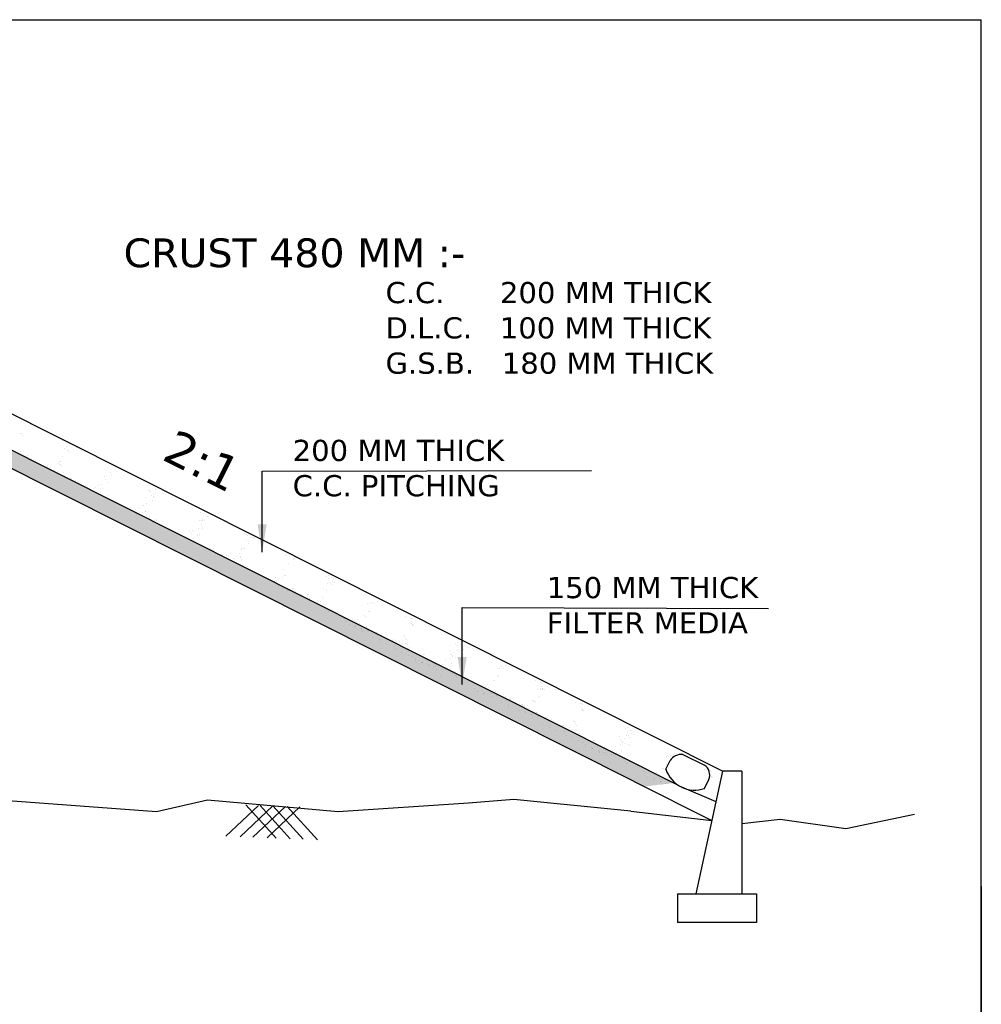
# Model space of a CAD drawing. Header units: inches. Extents: x -3872701310 to -3872635708, y -6658247950 to -6658212000.
# Tile 8 of 8: x -3872652416 to -3872635709, y -6658229118 to -6658212000. Entities that reach past the tile are written whole.
import ezdxf

# ---------------------------------------------------------------- set-up
doc = ezdxf.new("R2010")
doc.units = ezdxf.units.IN
doc.header["$MEASUREMENT"] = 0
doc.layers.add('CHNGE', color=7, linetype='Continuous')
doc.layers.add('TEX', color=6, linetype='Continuous')
doc.styles.get("Standard").update_dxf_attribs({"font": 'verdana.ttf', "height": 480})
doc.dimstyles.new('ISO-25--------1', dxfattribs={"dimtxt": 240, "dimasz": 480, "dimexe": 480, "dimexo": 480, "dimgap": 0.02, "dimtad": 0, "dimtih": 1, "dimtoh": 1, "dimdec": 0, "dimlfac": 8, "dimdsep": 46, "dimtxsty": 'Standard', "dimcen": 192, "dimclrd": 1, "dimclre": 1, "dimclrt": 1, "dimadec": 0, "dimazin": 0, "dimtfac": 1, "dimtdec": 0, "dimtmove": 2, "dimatfit": 3, "dimfxl": 300, "dimarcsym": 0})

msp = doc.modelspace()

# ---------------------------------------------------------------- hatches: boundary and pattern name
at = {"layer": 'CHNGE'}
h = msp.add_hatch(dxfattribs=at)
h.set_pattern_fill('AR-SAND', color=0, scale=167.31, style=0)
h.set_pattern_definition([(142.5, (-3877056588.9, -6688568186.32), (10.5394187, 322.3768848), [0, -254.3112, 0, -284.427, 0, -271.87875]), (172.5, (-3877056588.9, -6688568186.32), (-296.1013406, 472.173258), [0, -137.1942, 0, -229.2147, 0, -87.83775]), (212.5, (-3877056383.11, -6688568186.32), (-521.027075, 0.9468162), [0, -83.655, 0, -301.158, 0, -393.1785]), (222.5, (-3877056383.1, -6688568186.32), (-502.955042, 146.843899), [0, -41.8275, 0, -197.4258, 0, -225.8685])])
h.paths.add_polyline_path([(-3872653984.263553, -6658219090.314003), (-3872655861.18976, -6658219034.006215), (-3872655861.18976, -6658218749.451258), (-3872653912.780622, -6658218807.903526), (-3872641057.481023, -6658225270.65365), (-3872641567.253441, -6658225332.722669)])

# ---------------------------------------------------------------- linework, layer by layer
at = {"layer": 'CHNGE', "color": 0}
for p, q in [((-3872640202.595915, -6658225063.736169), (-3872653769.81476, -6658218243.082583)), ((-3872640957.806549, -6658225320.763049), (-3872653912.780622, -6658218807.903533)), ((-3872641752.399316, -6658225239.644219), (-3872653984.263553, -6658219090.31401)), ((-3872652397.584965, -6658219200.488616), (-3872652397.584965, -6658219200.488616)), ((-3872652382.202572, -6658219197.767283), (-3872652382.202572, -6658219197.767283)), ((-3872652360.859411, -6658219220.507945), (-3872652360.859411, -6658219220.507945)), ((-3872651678.330194, -6658219314.822207), (-3872651678.330194, -6658219314.822207)), ((-3872651630.660791, -6658219458.669932), (-3872651630.660791, -6658219458.669932)), ((-3872651603.472312, -6658219419.135341), (-3872651603.472312, -6658219419.135341)), ((-3872651432.589804, -6658219443.254346), (-3872651432.589804, -6658219443.254346)), ((-3872652410.01275, -6658219510.080504), (-3872652410.01275, -6658219510.080504)), ((-3872652278.783424, -6658219584.995769), (-3872652278.783424, -6658219584.995769)), ((-3872652216.422183, -6658219620.682025), (-3872652216.422183, -6658219620.682025)), ((-3872651677.764129, -6658219592.867457), (-3872651677.764129, -6658219592.867457)), ((-3872651578.437334, -6658219483.000918), (-3872651578.437334, -6658219483.000918)), ((-3872651576.245026, -6658219516.552775), (-3872651576.245026, -6658219516.552775)), ((-3872651559.704988, -6658219492.475596), (-3872651559.704988, -6658219492.475596)), ((-3872651344.4044, -6658219491.626609), (-3872651344.4044, -6658219491.626609)), ((-3872652146.571436, -6658219657.065352), (-3872652146.571436, -6658219657.065352)), ((-3872652109.845881, -6658219677.084682), (-3872652109.845881, -6658219677.084682)), ((-3872651937.235782, -6658219771.175527), (-3872651937.235782, -6658219771.175527)), ((-3872651931.556033, -6658219758.985999), (-3872651931.556033, -6658219758.985999)), ((-3872651882.558932, -6658219788.877185), (-3872651882.558932, -6658219788.877185)), ((-3872651738.903707, -6658219715.578755), (-3872651738.903707, -6658219715.578755)), ((-3872651722.84693, -6658219673.955325), (-3872651722.84693, -6658219673.955325)), ((-3872651721.194906, -6658219729.066913), (-3872651721.194906, -6658219729.066913)), ((-3872651713.551584, -6658219726.722142), (-3872651713.551584, -6658219726.722142)), ((-3872651703.024963, -6658219680.624261), (-3872651703.024963, -6658219680.624261)), ((-3872651697.523095, -6658219767.61169), (-3872651697.523095, -6658219767.61169)), ((-3872650758.643608, -6658219809.124099), (-3872650758.643608, -6658219809.124099)), ((-3872651805.023796, -6658219843.245107), (-3872651805.023796, -6658219843.245107)), ((-3872651759.219901, -6658219849.991427), (-3872651759.219901, -6658219849.991427)), ((-3872651655.696367, -6658219874.313939), (-3872651655.696367, -6658219874.313939)), ((-3872651636.818542, -6658219917.309323), (-3872651636.818542, -6658219917.309323)), ((-3872651538.70805, -6658219972.274756), (-3872651538.70805, -6658219972.274756)), ((-3872651512.166773, -6658219969.738435), (-3872651512.166773, -6658219969.738435)), ((-3872650934.725618, -6658219939.112077), (-3872650934.725618, -6658219939.112077)), ((-3872650835.460706, -6658219878.275275), (-3872650835.460706, -6658219878.275275)), ((-3872650815.353518, -6658219903.099034), (-3872650815.353518, -6658219903.099034)), ((-3872650742.615116, -6658219850.013646), (-3872650742.615116, -6658219850.013646)), ((-3872651445.148376, -6658220003.75212), (-3872651445.148376, -6658220003.75212)), ((-3872651388.827739, -6658220030.852677), (-3872651388.827739, -6658220030.852677)), ((-3872651354.801728, -6658220053.507457), (-3872651354.801728, -6658220053.507457)), ((-3872651266.426379, -6658220098.170573), (-3872651266.426379, -6658220098.170573)), ((-3872651141.774611, -6658220150.599685), (-3872651141.774611, -6658220150.599685)), ((-3872651095.733816, -6658220125.998729), (-3872651095.733816, -6658220125.998729)), ((-3872651038.099623, -6658220101.426427), (-3872651038.099623, -6658220101.426427)), ((-3872651004.307884, -6658220152.069175), (-3872651004.307884, -6658220152.069175)), ((-3872650998.119387, -6658220077.301251), (-3872650998.119387, -6658220077.301251)), ((-3872650984.485921, -6658220158.738105), (-3872650984.485921, -6658220158.738105)), ((-3872650918.792835, -6658219988.979747), (-3872650918.792835, -6658219988.979747)), ((-3872650893.757859, -6658220052.845328), (-3872650893.757859, -6658220052.845328)), ((-3872650181.889305, -6658220103.645556), (-3872650181.889305, -6658220103.645556)), ((-3872651053.907086, -6658220232.700973), (-3872651053.907086, -6658220232.700973)), ((-3872651018.435579, -6658220211.713918), (-3872651018.435579, -6658220211.713918)), ((-3872650896.03422, -6658220279.031819), (-3872650896.03422, -6658220279.031819)), ((-3872650238.331612, -6658220313.296208), (-3872650238.331612, -6658220313.296208)), ((-3872650179.905204, -6658220193.065028), (-3872650179.905204, -6658220193.065028)), ((-3872650160.083241, -6658220199.733958), (-3872650160.083241, -6658220199.733958)), ((-3872650156.854326, -6658220167.511132), (-3872650156.854326, -6658220167.511132)), ((-3872650140.825834, -6658220208.40068), (-3872650140.825834, -6658220208.40068)), ((-3872650132.258234, -6658220275.458545), (-3872650132.258234, -6658220275.458545)), ((-3872650098.999109, -6658220315.102929), (-3872650098.999109, -6658220315.102929)), ((-3872650095.532682, -6658220295.477878), (-3872650095.532682, -6658220295.477878)), ((-3872650094.676386, -6658220239.997771), (-3872650094.676386, -6658220239.997771)), ((-3872650053.044631, -6658220235.746196), (-3872650053.044631, -6658220235.746196)), ((-3872650048.429348, -6658220161.280351), (-3872650048.429348, -6658220161.280351)), ((-3872649916.217358, -6658220233.349935), (-3872649916.217358, -6658220233.349935)), ((-3872649879.491804, -6658220253.369264), (-3872649879.491804, -6658220253.369264)), ((-3872650493.944532, -6658220484.38576), (-3872650493.944532, -6658220484.38576)), ((-3872650355.00434, -6658220473.785945), (-3872650355.00434, -6658220473.785945)), ((-3872650275.940088, -6658220452.121909), (-3872650275.940088, -6658220452.121909)), ((-3872650257.335066, -6658220439.023747), (-3872650257.335066, -6658220439.023747)), ((-3872650216.186573, -6658220417.225924), (-3872650216.186573, -6658220417.225924)), ((-3872650113.67984, -6658220365.725314), (-3872650113.67984, -6658220365.725314)), ((-3872649365.40729, -6658220456.060645), (-3872649365.40729, -6658220456.060645)), ((-3872649328.681736, -6658220476.079968), (-3872649328.681736, -6658220476.079968)), ((-3872650400.990293, -6658220512.322185), (-3872650400.990293, -6658220512.322185)), ((-3872650379.328512, -6658220598.705661), (-3872650379.328512, -6658220598.705661)), ((-3872650285.768842, -6658220630.183024), (-3872650285.768842, -6658220630.183024)), ((-3872650277.651258, -6658220573.436419), (-3872650277.651258, -6658220573.436419)), ((-3872650265.946876, -6658220636.851958), (-3872650265.946876, -6658220636.851958)), ((-3872650234.113358, -6658220558.824153), (-3872650234.113358, -6658220558.824153)), ((-3872650222.79235, -6658220545.855525), (-3872650222.79235, -6658220545.855525)), ((-3872650209.078382, -6658220622.689734), (-3872650209.078382, -6658220622.689734)), ((-3872650193.049892, -6658220663.579282), (-3872650193.049892, -6658220663.579282)), ((-3872650158.908269, -6658220672.86419), (-3872650158.908269, -6658220672.86419)), ((-3872650155.249899, -6658220640.754321), (-3872650155.249899, -6658220640.754321)), ((-3872649267.030999, -6658220570.933322), (-3872649267.030999, -6658220570.933322)), ((-3872649156.071637, -6658220570.170815), (-3872649156.071637, -6658220570.170815)), ((-3872649144.62964, -6658220638.251224), (-3872649144.62964, -6658220638.251224)), ((-3872650065.348596, -6658220704.341554), (-3872650065.348596, -6658220704.341554)), ((-3872650045.526632, -6658220711.010484), (-3872650045.526632, -6658220711.010484)), ((-3872650030.598127, -6658220693.183436), (-3872650030.598127, -6658220693.183436)), ((-3872649307.288321, -6658220837.2772), (-3872649307.288321, -6658220837.2772)), ((-3872649288.284863, -6658220711.549655), (-3872649288.284863, -6658220711.549655)), ((-3872649287.9474, -6658220710.020917), (-3872649287.9474, -6658220710.020917)), ((-3872649262.912428, -6658220773.886493), (-3872649262.912428, -6658220773.886493)), ((-3872649252.103738, -6658220707.709825), (-3872649252.103738, -6658220707.709825)), ((-3872649246.883934, -6658220814.776042), (-3872649246.883934, -6658220814.776042)), ((-3872649246.605751, -6658220840.567801), (-3872649246.605751, -6658220840.567801)), ((-3872649239.900527, -6658220684.34901), (-3872649239.900527, -6658220684.34901)), ((-3872649232.281772, -6658220714.378758), (-3872649232.281772, -6658220714.378758)), ((-3872649203.174974, -6658220704.368342), (-3872649203.174974, -6658220704.368342)), ((-3872649462.646631, -6658220882.67641), (-3872649462.646631, -6658220882.67641)), ((-3872649450.943544, -6658220910.575633), (-3872649450.943544, -6658220910.575633)), ((-3872649423.061653, -6658220953.742146), (-3872649423.061653, -6658220953.742146)), ((-3872649415.245677, -6658220889.189559), (-3872649415.245677, -6658220889.189559)), ((-3872649395.423712, -6658220895.858493), (-3872649395.423712, -6658220895.858493)), ((-3872649330.434641, -6658220954.745996), (-3872649330.434641, -6658220954.745996)), ((-3872649327.604513, -6658220971.68987), (-3872649327.604513, -6658220971.68987)), ((-3872649293.709088, -6658220974.765319), (-3872649293.709088, -6658220974.765319)), ((-3872649288.385102, -6658220931.87073), (-3872649288.385102, -6658220931.87073)), ((-3872648526.008894, -6658220888.552302), (-3872648526.008894, -6658220888.552302)), ((-3872648509.980402, -6658220929.441854), (-3872648509.980402, -6658220929.441854)), ((-3872648472.976355, -6658220942.53033), (-3872648472.976355, -6658220942.53033)), ((-3872648463.982427, -6658220972.866574), (-3872648463.982427, -6658220972.866574)), ((-3872648403.84532, -6658220999.97372), (-3872648403.84532, -6658220999.97372)), ((-3872648370.42275, -6658221004.343938), (-3872648370.42275, -6658221004.343938)), ((-3872648350.600785, -6658221011.012874), (-3872648350.600785, -6658221011.012874)), ((-3872648340.764366, -6658221014.599914), (-3872648340.764366, -6658221014.599914)), ((-3872649398.026677, -6658221017.607722), (-3872649398.026677, -6658221017.607722)), ((-3872649381.998187, -6658221058.497266), (-3872649381.998187, -6658221058.497266)), ((-3872649122.167011, -6658221132.935664), (-3872649122.167011, -6658221132.935664)), ((-3872648533.564692, -6658221185.823672), (-3872648533.564692, -6658221185.823672)), ((-3872648468.153674, -6658221036.144094), (-3872648468.153674, -6658221036.144094)), ((-3872648443.118698, -6658221100.009675), (-3872648443.118698, -6658221100.009675)), ((-3872649100.867579, -6658221225.849553), (-3872649100.867579, -6658221225.849553)), ((-3872649097.132037, -6658221196.801244), (-3872649097.132037, -6658221196.801244)), ((-3872649010.686554, -6658221261.66752), (-3872649010.686554, -6658221261.66752)), ((-3872648917.126881, -6658221293.144883), (-3872648917.126881, -6658221293.144883)), ((-3872648897.304914, -6658221299.813813), (-3872648897.304914, -6658221299.813813)), ((-3872648853.814447, -6658221345.59656), (-3872648853.814447, -6658221345.59656)), ((-3872648821.272371, -6658221312.12918), (-3872648821.272371, -6658221312.12918)), ((-3872648790.266306, -6658221335.826049), (-3872648790.266306, -6658221335.826049)), ((-3872648647.339358, -6658221327.10551), (-3872648647.339358, -6658221327.10551)), ((-3872648610.613806, -6658221347.124837), (-3872648610.613806, -6658221347.124837)), ((-3872648603.267927, -6658221279.865329), (-3872648603.267927, -6658221279.865329)), ((-3872648586.820192, -6658221333.412372), (-3872648586.820192, -6658221333.412372)), ((-3872648578.232951, -6658221343.730905), (-3872648578.232951, -6658221343.730905)), ((-3872648566.504, -6658221198.9997), (-3872648566.504, -6658221198.9997)), ((-3872648563.510468, -6658221212.927316), (-3872648563.510468, -6658221212.927316)), ((-3872648513.742729, -6658221192.492608), (-3872648513.742729, -6658221192.492608)), ((-3872647789.881071, -6658221314.889848), (-3872647789.881071, -6658221314.889848)), ((-3872647785.462358, -6658221294.378318), (-3872647785.462358, -6658221294.378318)), ((-3872648796.237395, -6658221375.994756), (-3872648796.237395, -6658221375.994756)), ((-3872648730.475419, -6658221406.710799), (-3872648730.475419, -6658221406.710799)), ((-3872648696.706633, -6658221367.303412), (-3872648696.706633, -6658221367.303412)), ((-3872648676.884668, -6658221373.972339), (-3872648676.884668, -6658221373.972339)), ((-3872648608.074057, -6658221474.028697), (-3872648608.074057, -6658221474.028697)), ((-3872648569.846062, -6658221409.984578), (-3872648569.846062, -6658221409.984578)), ((-3872648562.204457, -6658221384.620452), (-3872648562.204457, -6658221384.620452)), ((-3872648520.377732, -6658221491.322696), (-3872648520.377732, -6658221491.322696)), ((-3872648483.422288, -6658221526.457812), (-3872648483.422288, -6658221526.457812)), ((-3872647745.443381, -6658221450.980428), (-3872647745.443381, -6658221450.980428)), ((-3872647663.060995, -6658221361.696219), (-3872647663.060995, -6658221361.696219)), ((-3872647657.669081, -6658221386.959432), (-3872647657.669081, -6658221386.959432)), ((-3872647648.359949, -6658221362.26728), (-3872647648.359949, -6658221362.26728)), ((-3872647538.409227, -6658221414.125325), (-3872647538.409227, -6658221414.125325)), ((-3872648360.083257, -6658221587.572049), (-3872648360.083257, -6658221587.572049)), ((-3872648219.48309, -6658221670.516217), (-3872648219.48309, -6658221670.516217)), ((-3872647964.244071, -6658221699.465022), (-3872647964.244071, -6658221699.465022)), ((-3872647846.035872, -6658221695.134862), (-3872647846.035872, -6658221695.134862)), ((-3872647825.719675, -6658221560.722196), (-3872647825.719675, -6658221560.722196)), ((-3872647815.02565, -6658221663.937526), (-3872647815.02565, -6658221663.937526)), ((-3872647795.203684, -6658221670.606456), (-3872647795.203684, -6658221670.606456)), ((-3872647084.182643, -6658221673.456012), (-3872647084.182643, -6658221673.456012)), ((-3872647044.678039, -6658221656.100814), (-3872647044.678039, -6658221656.100814)), ((-3872648113.030128, -6658221707.319062), (-3872648113.030128, -6658221707.319062)), ((-3872647989.691096, -6658221768.433299), (-3872647989.691096, -6658221768.433299)), ((-3872647976.44367, -6658221702.117938), (-3872647976.44367, -6658221702.117938)), ((-3872647960.415175, -6658221743.007485), (-3872647960.415175, -6658221743.007485)), ((-3872647927.51852, -6658221719.484351), (-3872647927.51852, -6658221719.484351)), ((-3872647918.58845, -6658221849.709735), (-3872647918.58845, -6658221849.709735)), ((-3872647867.289737, -6658221835.751197), (-3872647867.289737, -6658221835.751197)), ((-3872647065.931901, -6658221796.717149), (-3872647065.931901, -6658221796.717149)), ((-3872647046.570667, -6658221720.654313), (-3872647046.570667, -6658221720.654313)), ((-3872647021.535691, -6658221784.519893), (-3872647021.535691, -6658221784.519893)), ((-3872647005.507201, -6658221825.409436), (-3872647005.507201, -6658221825.409436)), ((-3872646990.62297, -6658221704.933372), (-3872646990.62297, -6658221704.933372)), ((-3872646974.573796, -6658221759.318942), (-3872646974.573796, -6658221759.318942)), ((-3872646970.801006, -6658221711.602305), (-3872646970.801006, -6658221711.602305)), ((-3872646937.848246, -6658221779.338275), (-3872646937.848246, -6658221779.338275)), ((-3872646922.276679, -6658221723.418715), (-3872646922.276679, -6658221723.418715)), ((-3872646863.762397, -6658221747.614537), (-3872646863.762397, -6658221747.614537)), ((-3872647851.307016, -6658221888.098428), (-3872647851.307016, -6658221888.098428)), ((-3872647757.747343, -6658221919.575786), (-3872647757.747343, -6658221919.575786)), ((-3872647737.92538, -6658221926.244721), (-3872647737.92538, -6658221926.244721)), ((-3872647675.54903, -6658221881.311454), (-3872647675.54903, -6658221881.311454)), ((-3872647659.520538, -6658221922.201007), (-3872647659.520538, -6658221922.201007)), ((-3872647630.886773, -6658221962.256953), (-3872647630.886773, -6658221962.256953)), ((-3872647619.298937, -6658221949.294551), (-3872647619.298937, -6658221949.294551)), ((-3872647537.3271, -6658221993.734317), (-3872647537.3271, -6658221993.734317)), ((-3872647517.505134, -6658222000.403247), (-3872647517.505134, -6658222000.403247)), ((-3872647496.897577, -6658222016.612447), (-3872647496.897577, -6658222016.612447)), ((-3872647413.360779, -6658221999.754952), (-3872647413.360779, -6658221999.754952)), ((-3872647410.466524, -6658222036.415483), (-3872647410.466524, -6658222036.415483)), ((-3872647399.689364, -6658221996.6394), (-3872647399.689364, -6658221996.6394)), ((-3872647156.649942, -6658222028.241122), (-3872647156.649942, -6658222028.241122)), ((-3872647133.942948, -6658221893.082042), (-3872647133.942948, -6658221893.082042)), ((-3872647084.935358, -6658221922.444697), (-3872647084.935358, -6658221922.444697)), ((-3872647374.654388, -6658222060.504975), (-3872647374.654388, -6658222060.504975)), ((-3872647372.245808, -6658222069.041558), (-3872647372.245808, -6658222069.041558)), ((-3872647358.625898, -6658222101.394523), (-3872647358.625898, -6658222101.394523)), ((-3872647248.906775, -6658222130.155791), (-3872647248.906775, -6658222130.155791)), ((-3872647244.423235, -6658222091.843865), (-3872647244.423235, -6658222091.843865)), ((-3872647190.046281, -6658222110.574008), (-3872647190.046281, -6658222110.574008)), ((-3872647140.62145, -6658222069.130666), (-3872647140.62145, -6658222069.130666)), ((-3872647126.505415, -6658222197.473693), (-3872647126.505415, -6658222197.473693)), ((-3872647098.794725, -6658222175.832911), (-3872647098.794725, -6658222175.832911)), ((-3872646365.643599, -6658222151.569861), (-3872646365.643599, -6658222151.569861)), ((-3872646325.147581, -6658222158.439649), (-3872646325.147581, -6658222158.439649)), ((-3872646291.478514, -6658222131.678454), (-3872646291.478514, -6658222131.678454)), ((-3872646254.752962, -6658222151.697783), (-3872646254.752962, -6658222151.697783)), ((-3872646201.741963, -6658222110.643075), (-3872646201.741963, -6658222110.643075)), ((-3872647073.759748, -6658222239.698487), (-3872647073.759748, -6658222239.698487)), ((-3872647057.731255, -6658222280.588038), (-3872647057.731255, -6658222280.588038)), ((-3872647001.853647, -6658222249.902808), (-3872647001.853647, -6658222249.902808)), ((-3872646878.514614, -6658222311.017047), (-3872646878.514614, -6658222311.017047)), ((-3872646435.225869, -6658222364.526959), (-3872646435.225869, -6658222364.526959)), ((-3872646415.403903, -6658222371.195889), (-3872646415.403903, -6658222371.195889)), ((-3872646361.891191, -6658222290.498719), (-3872646361.891191, -6658222290.498719)), ((-3872646344.151035, -6658222284.167193), (-3872646344.151035, -6658222284.167193)), ((-3872645704.382862, -6658222374.045445), (-3872645704.382862, -6658222374.045445)), ((-3872646772.865105, -6658222418.892009), (-3872646772.865105, -6658222418.892009)), ((-3872646756.836615, -6658222459.781556), (-3872646756.836615, -6658222459.781556)), ((-3872646691.927485, -6658222514.529336), (-3872646691.927485, -6658222514.529336)), ((-3872646631.461483, -6658222430.764058), (-3872646631.461483, -6658222430.764058)), ((-3872646598.367808, -6658222546.006694), (-3872646598.367808, -6658222546.006694)), ((-3872646598.053508, -6658222444.184054), (-3872646598.053508, -6658222444.184054)), ((-3872646578.545843, -6658222552.675624), (-3872646578.545843, -6658222552.675624)), ((-3872646561.327952, -6658222464.20338), (-3872646561.327952, -6658222464.20338)), ((-3872646538.832169, -6658222427.517703), (-3872646538.832169, -6658222427.517703)), ((-3872646508.122454, -6658222491.878291), (-3872646508.122454, -6658222491.878291)), ((-3872646497.005444, -6658222534.219949), (-3872646497.005444, -6658222534.219949)), ((-3872645624.987658, -6658222405.164527), (-3872645624.987658, -6658222405.164527)), ((-3872645610.823189, -6658222405.522805), (-3872645610.823189, -6658222405.522805)), ((-3872645608.38323, -6658222504.037974), (-3872645608.38323, -6658222504.037974)), ((-3872645599.952682, -6658222469.030112), (-3872645599.952682, -6658222469.030112)), ((-3872645591.001225, -6658222412.191739), (-3872645591.001225, -6658222412.191739)), ((-3872645584.36326, -6658222520.16215), (-3872645584.36326, -6658222520.16215)), ((-3872645583.924192, -6658222509.919656), (-3872645583.924192, -6658222509.919656)), ((-3872645571.657678, -6658222524.057298), (-3872645571.657678, -6658222524.057298)), ((-3872646471.970468, -6658222598.085525), (-3872646471.970468, -6658222598.085525)), ((-3872646471.507236, -6658222588.687861), (-3872646471.507236, -6658222588.687861)), ((-3872646455.941978, -6658222638.975078), (-3872646455.941978, -6658222638.975078)), ((-3872646388.717858, -6658222558.294225), (-3872646388.717858, -6658222558.294225)), ((-3872646385.721094, -6658222559.196193), (-3872646385.721094, -6658222559.196193)), ((-3872646377.947562, -6658222620.165219), (-3872646377.947562, -6658222620.165219)), ((-3872646358.125599, -6658222626.834155), (-3872646358.125599, -6658222626.834155)), ((-3872646251.086987, -6658222662.846391), (-3872646251.086987, -6658222662.846391)), ((-3872646219.780313, -6658222650.383138), (-3872646219.780313, -6658222650.383138)), ((-3872646196.110802, -6658222713.41347), (-3872646196.110802, -6658222713.41347)), ((-3872646157.527316, -6658222694.323749), (-3872646157.527316, -6658222694.323749)), ((-3872646137.730294, -6658222672.739543), (-3872646137.730294, -6658222672.739543)), ((-3872646137.705355, -6658222700.992679), (-3872646137.705355, -6658222700.992679)), ((-3872645747.021941, -6658222719.188121), (-3872645747.021941, -6658222719.188121)), ((-3872645735.066935, -6658222712.751338), (-3872645735.066935, -6658222712.751338)), ((-3872646281.385518, -6658222746.037974), (-3872646281.385518, -6658222746.037974)), ((-3872646171.075828, -6658222777.279046), (-3872646171.075828, -6658222777.279046)), ((-3872646158.984159, -6658222813.355876), (-3872646158.984159, -6658222813.355876)), ((-3872646047.170214, -6658222744.473979), (-3872646047.170214, -6658222744.473979)), ((-3872646034.332389, -6658222865.784987), (-3872646034.332389, -6658222865.784987)), ((-3872645937.04289, -6658222785.904737), (-3872645937.04289, -6658222785.904737)), ((-3872645917.285107, -6658222775.151214), (-3872645917.285107, -6658222775.151214)), ((-3872645914.958225, -6658222816.543565), (-3872645914.958225, -6658222816.543565)), ((-3872645895.21616, -6658222892.606982), (-3872645895.21616, -6658222892.606982)), ((-3872645890.677168, -6658222792.48655), (-3872645890.677168, -6658222792.48655)), ((-3872645878.23267, -6658222836.562898), (-3872645878.23267, -6658222836.562898)), ((-3872645810.246497, -6658222811.163445), (-3872645810.246497, -6658222811.163445)), ((-3872645767.338134, -6658222853.600793), (-3872645767.338134, -6658222853.600793)), ((-3872645719.038441, -6658222753.640885), (-3872645719.038441, -6658222753.640885)), ((-3872645716.686824, -6658222842.640803), (-3872645716.686824, -6658222842.640803)), ((-3872645698.917345, -6658222774.434955), (-3872645698.917345, -6658222774.434955)), ((-3872645696.864861, -6658222849.309739), (-3872645696.864861, -6658222849.309739)), ((-3872645677.211714, -6658222860.343129), (-3872645677.211714, -6658222860.343129)), ((-3872644848.038298, -6658222837.137729), (-3872644848.038298, -6658222837.137729)), ((-3872644810.426317, -6658222884.336034), (-3872644810.426317, -6658222884.336034)), ((-3872644808.533689, -6658222819.782535), (-3872644808.533689, -6658222819.782535)), ((-3872644754.478621, -6658222868.615092), (-3872644754.478621, -6658222868.615092)), ((-3872644734.656656, -6658222875.284028), (-3872644734.656656, -6658222875.284028)), ((-3872644686.13233, -6658222887.100436), (-3872644686.13233, -6658222887.100436)), ((-3872645910.993361, -6658222926.89923), (-3872645910.993361, -6658222926.89923)), ((-3872645870.181184, -6658222956.472558), (-3872645870.181184, -6658222956.472558)), ((-3872645788.591998, -6658222994.217122), (-3872645788.591998, -6658222994.217122)), ((-3872645705.622571, -6658222930.653739), (-3872645705.622571, -6658222930.653739)), ((-3872645663.940229, -6658223046.646237), (-3872645663.940229, -6658223046.646237)), ((-3872645652.17674, -6658222924.208705), (-3872645652.17674, -6658222924.208705)), ((-3872645644.936774, -6658222920.918689), (-3872645644.936774, -6658222920.918689)), ((-3872645636.148248, -6658222965.098258), (-3872645636.148248, -6658222965.098258)), ((-3872645573.410581, -6658223002.723323), (-3872645573.410581, -6658223002.723323)), ((-3872645396.945974, -6658223034.462043), (-3872645396.945974, -6658223034.462043)), ((-3872645376.317074, -6658223039.536651), (-3872645376.317074, -6658223039.536651)), ((-3872644940.308184, -6658222975.008937), (-3872644940.308184, -6658222975.008937)), ((-3872644931.993174, -6658223032.616271), (-3872644931.993174, -6658223032.616271)), ((-3872644915.27321, -6658223038.874518), (-3872644915.27321, -6658223038.874518)), ((-3872644897.798598, -6658223056.763766), (-3872644897.798598, -6658223056.763766)), ((-3872644862.582396, -6658223007.612185), (-3872644862.582396, -6658223007.612185)), ((-3872644829.787551, -6658222960.39887), (-3872644829.787551, -6658222960.39887)), ((-3872644785.391341, -6658222948.201615), (-3872644785.391341, -6658222948.201615)), ((-3872644769.362852, -6658222989.091159), (-3872644769.362852, -6658222989.091159)), ((-3872644739.243364, -6658223068.726422), (-3872644739.243364, -6658223068.726422)), ((-3872644738.429451, -6658222923.000663), (-3872644738.429451, -6658222923.000663)), ((-3872644701.703897, -6658222943.019996), (-3872644701.703897, -6658222943.019996)), ((-3872644627.61805, -6658222911.29626), (-3872644627.61805, -6658222911.29626)), ((-3872645594.321523, -6658223071.800502), (-3872645594.321523, -6658223071.800502)), ((-3872645540.6012, -6658223107.76047), (-3872645540.6012, -6658223107.76047)), ((-3872645532.547947, -6658223140.960238), (-3872645532.547947, -6658223140.960238)), ((-3872645438.988274, -6658223172.437602), (-3872645438.988274, -6658223172.437602)), ((-3872645419.16631, -6658223179.106532), (-3872645419.16631, -6658223179.106532)), ((-3872645418.199841, -6658223175.078372), (-3872645418.199841, -6658223175.078372)), ((-3872645364.074933, -6658223116.833493), (-3872645364.074933, -6658223116.833493)), ((-3872645351.282098, -6658223103.402226), (-3872645351.282098, -6658223103.402226)), ((-3872645335.253608, -6658223144.291774), (-3872645335.253608, -6658223144.291774)), ((-3872645312.127701, -6658223215.11877), (-3872645312.127701, -6658223215.11877)), ((-3872645293.548069, -6658223227.507487), (-3872645293.548069, -6658223227.507487)), ((-3872645231.862943, -6658223188.903079), (-3872645231.862943, -6658223188.903079)), ((-3872645195.137387, -6658223208.922412), (-3872645195.137387, -6658223208.922412)), ((-3872645075.422434, -6658223218.730166), (-3872645075.422434, -6658223218.730166)), ((-3872645015.822062, -6658223146.794465), (-3872645015.822062, -6658223146.794465)), ((-3872644928.565513, -6658223107.797559), (-3872644928.565513, -6658223107.797559)), ((-3872644920.505594, -6658223191.922839), (-3872644920.505594, -6658223191.922839)), ((-3872644904.477105, -6658223232.812388), (-3872644904.477105, -6658223232.812388)), ((-3872644899.244715, -6658223079.764066), (-3872644899.244715, -6658223079.764066)), ((-3872644848.791008, -6658223086.126414), (-3872644848.791008, -6658223086.126414)), ((-3872644799.781183, -6658223104.685855), (-3872644799.781183, -6658223104.685855)), ((-3872644763.055631, -6658223124.705184), (-3872644763.055631, -6658223124.705184)), ((-3872643957.275337, -6658223232.780473), (-3872643957.275337, -6658223232.780473)), ((-3872645293.426881, -6658223250.99402), (-3872645293.426881, -6658223250.99402)), ((-3872645218.568027, -6658223246.596128), (-3872645218.568027, -6658223246.596128)), ((-3872645198.746061, -6658223253.265058), (-3872645198.746061, -6658223253.265058)), ((-3872645170.209036, -6658223288.621722), (-3872645170.209036, -6658223288.621722)), ((-3872645091.707455, -6658223289.277293), (-3872645091.707455, -6658223289.277293)), ((-3872645050.387458, -6658223282.595748), (-3872645050.387458, -6658223282.595748)), ((-3872645012.762429, -6658223293.837512), (-3872645012.762429, -6658223293.837512)), ((-3872645008.278891, -6658223255.525586), (-3872645008.278891, -6658223255.525586)), ((-3872644953.901931, -6658223274.255729), (-3872644953.901931, -6658223274.255729)), ((-3872644890.36107, -6658223361.155414), (-3872644890.36107, -6658223361.155414)), ((-3872644862.650375, -6658223339.514632), (-3872644862.650375, -6658223339.514632)), ((-3872644837.615399, -6658223403.380208), (-3872644837.615399, -6658223403.380208)), ((-3872644121.176972, -6658223273.707259), (-3872644121.176972, -6658223273.707259)), ((-3872644099.684412, -6658223406.304591), (-3872644099.684412, -6658223406.304591)), ((-3872644080.680955, -6658223280.577046), (-3872644080.680955, -6658223280.577046)), ((-3872644047.011888, -6658223253.815858), (-3872644047.011888, -6658223253.815858)), ((-3872644010.286334, -6658223273.835185), (-3872644010.286334, -6658223273.835185)), ((-3872645106.356176, -6658223417.191451), (-3872645106.356176, -6658223417.191451)), ((-3872644821.586907, -6658223444.269761), (-3872644821.586907, -6658223444.269761)), ((-3872644765.709298, -6658223413.584529), (-3872644765.709298, -6658223413.584529)), ((-3872644642.370269, -6658223474.698764), (-3872644642.370269, -6658223474.698764)), ((-3872644536.720757, -6658223582.57373), (-3872644536.720757, -6658223582.57373)), ((-3872644294.365542, -6658223549.655101), (-3872644294.365542, -6658223549.655101)), ((-3872644190.759243, -6658223486.664363), (-3872644190.759243, -6658223486.664363)), ((-3872644170.937277, -6658223493.333287), (-3872644170.937277, -6658223493.333287)), ((-3872644117.424564, -6658223412.636121), (-3872644117.424564, -6658223412.636121)), ((-3872643459.916236, -6658223496.182843), (-3872643459.916236, -6658223496.182843)), ((-3872643380.521032, -6658223527.301929), (-3872643380.521032, -6658223527.301929)), ((-3872643366.356561, -6658223527.660207), (-3872643366.356561, -6658223527.660207)), ((-3872643346.534599, -6658223534.329137), (-3872643346.534599, -6658223534.329137)), ((-3872644520.692267, -6658223623.463277), (-3872644520.692267, -6658223623.463277)), ((-3872644455.783134, -6658223678.211053), (-3872644455.783134, -6658223678.211053)), ((-3872644395.317138, -6658223594.445775), (-3872644395.317138, -6658223594.445775)), ((-3872644362.223459, -6658223709.688416), (-3872644362.223459, -6658223709.688416)), ((-3872644361.909159, -6658223607.865771), (-3872644361.909159, -6658223607.865771)), ((-3872644342.401498, -6658223716.357347), (-3872644342.401498, -6658223716.357347)), ((-3872644316.861326, -6658223586.340781), (-3872644316.861326, -6658223586.340781)), ((-3872644263.655828, -6658223614.015695), (-3872644263.655828, -6658223614.015695)), ((-3872644252.538815, -6658223656.35735), (-3872644252.538815, -6658223656.35735)), ((-3872644227.503841, -6658223720.222926), (-3872644227.503841, -6658223720.222926)), ((-3872644227.040607, -6658223710.825263), (-3872644227.040607, -6658223710.825263)), ((-3872644144.251227, -6658223680.431628), (-3872644144.251227, -6658223680.431628)), ((-3872644141.254469, -6658223681.333591), (-3872644141.254469, -6658223681.333591)), ((-3872644133.480934, -6658223742.302623), (-3872644133.480934, -6658223742.302623)), ((-3872644113.658973, -6658223748.971557), (-3872644113.658973, -6658223748.971557)), ((-3872643412.437416, -6658223641.161584), (-3872643412.437416, -6658223641.161584)), ((-3872643371.941394, -6658223648.031371), (-3872643371.941394, -6658223648.031371)), ((-3872643363.916605, -6658223626.175376), (-3872643363.916605, -6658223626.175376)), ((-3872643355.486055, -6658223591.16751), (-3872643355.486055, -6658223591.16751)), ((-3872643339.896632, -6658223642.299542), (-3872643339.896632, -6658223642.299542)), ((-3872643339.457563, -6658223632.057057), (-3872643339.457563, -6658223632.057057)), ((-3872643338.272326, -6658223621.270186), (-3872643338.272326, -6658223621.270186)), ((-3872643327.191051, -6658223646.194699), (-3872643327.191051, -6658223646.194699)), ((-3872643301.546776, -6658223641.28951), (-3872643301.546776, -6658223641.28951)), ((-3872643248.535779, -6658223600.234801), (-3872643248.535779, -6658223600.234801)), ((-3872644211.475348, -6658223761.112479), (-3872644211.475348, -6658223761.112479)), ((-3872644036.918894, -6658223868.175378), (-3872644036.918894, -6658223868.175378)), ((-3872644006.620363, -6658223784.983792), (-3872644006.620363, -6658223784.983792)), ((-3872643975.313686, -6658223772.520535), (-3872643975.313686, -6658223772.520535)), ((-3872643951.644174, -6658223835.550862), (-3872643951.644174, -6658223835.550862)), ((-3872643926.609198, -6658223899.416448), (-3872643926.609198, -6658223899.416448)), ((-3872643913.06069, -6658223816.461152), (-3872643913.06069, -6658223816.461152)), ((-3872643893.263668, -6658223794.876945), (-3872643893.263668, -6658223794.876945)), ((-3872643893.238725, -6658223823.130082), (-3872643893.238725, -6658223823.130082)), ((-3872643802.703589, -6658223866.611382), (-3872643802.703589, -6658223866.611382)), ((-3872643692.576262, -6658223908.04214), (-3872643692.576262, -6658223908.04214)), ((-3872643678.255301, -6658223920.355781), (-3872643678.255301, -6658223920.355781)), ((-3872643672.818479, -6658223897.288611), (-3872643672.818479, -6658223897.288611)), ((-3872643646.210537, -6658223914.623952), (-3872643646.210537, -6658223914.623952)), ((-3872643585.625986, -6658223917.109431), (-3872643585.625986, -6658223917.109431)), ((-3872643502.555313, -6658223841.325524), (-3872643502.555313, -6658223841.325524)), ((-3872643490.600307, -6658223834.888736), (-3872643490.600307, -6658223834.888736)), ((-3872643482.019682, -6658223854.118682), (-3872643482.019682, -6658223854.118682)), ((-3872643474.571817, -6658223875.778287), (-3872643474.571817, -6658223875.778287)), ((-3872643462.197717, -6658223860.787616), (-3872643462.197717, -6658223860.787616)), ((-3872643408.685003, -6658223780.090449), (-3872643408.685003, -6658223780.090449)), ((-3872643390.944851, -6658223773.758914), (-3872643390.944851, -6658223773.758914)), ((-3872642751.176676, -6658223863.637172), (-3872642751.176676, -6658223863.637172)), ((-3872642671.781473, -6658223894.756259), (-3872642671.781473, -6658223894.756259)), ((-3872642657.617004, -6658223895.114532), (-3872642657.617004, -6658223895.114532)), ((-3872642637.795038, -6658223901.783465), (-3872642637.795038, -6658223901.783465)), ((-3872643914.51753, -6658223935.493274), (-3872643914.51753, -6658223935.493274)), ((-3872643738.721297, -6658224004.121058), (-3872643738.721297, -6658224004.121058)), ((-3872643645.161624, -6658224035.598416), (-3872643645.161624, -6658224035.598416)), ((-3872643644.847322, -6658223933.775777), (-3872643644.847322, -6658223933.775777)), ((-3872643625.339661, -6658224042.267352), (-3872643625.339661, -6658224042.267352)), ((-3872643608.121771, -6658223953.79511), (-3872643608.121771, -6658223953.79511)), ((-3872643554.916267, -6658223981.470019), (-3872643554.916267, -6658223981.470019)), ((-3872643543.799257, -6658224023.811675), (-3872643543.799257, -6658224023.811675)), ((-3872643518.76428, -6658224087.677257), (-3872643518.76428, -6658224087.677257)), ((-3872643518.301049, -6658224078.279588), (-3872643518.301049, -6658224078.279588)), ((-3872643435.511671, -6658224047.885947), (-3872643435.511671, -6658224047.885947)), ((-3872643432.514908, -6658224048.787921), (-3872643432.514908, -6658224048.787921)), ((-3872642655.177046, -6658223993.629695), (-3872642655.177046, -6658223993.629695)), ((-3872642646.746495, -6658223958.621835), (-3872642646.746495, -6658223958.621835)), ((-3872642631.157074, -6658224009.753871), (-3872642631.157074, -6658224009.753871)), ((-3872642630.718005, -6658223999.511382), (-3872642630.718005, -6658223999.511382)), ((-3872642618.45149, -6658224013.649028), (-3872642618.45149, -6658224013.649028)), ((-3872643502.735791, -6658224128.566798), (-3872643502.735791, -6658224128.566798)), ((-3872643424.741378, -6658224109.756946), (-3872643424.741378, -6658224109.756946)), ((-3872643404.919413, -6658224116.425881), (-3872643404.919413, -6658224116.425881)), ((-3872643328.179334, -6658224235.629703), (-3872643328.179334, -6658224235.629703)), ((-3872643297.880805, -6658224152.438117), (-3872643297.880805, -6658224152.438117)), ((-3872643266.574128, -6658224139.974864), (-3872643266.574128, -6658224139.974864)), ((-3872643242.904617, -6658224203.005191), (-3872643242.904617, -6658224203.005191)), ((-3872643217.869641, -6658224266.870772), (-3872643217.869641, -6658224266.870772)), ((-3872643204.32113, -6658224183.915477), (-3872643204.32113, -6658224183.915477)), ((-3872643184.524112, -6658224162.331269), (-3872643184.524112, -6658224162.331269)), ((-3872643184.499168, -6658224190.584411), (-3872643184.499168, -6658224190.584411)), ((-3872643093.964029, -6658224234.065707), (-3872643093.964029, -6658224234.065707)), ((-3872642964.07892, -6658224264.742936), (-3872642964.07892, -6658224264.742936)), ((-3872642793.815755, -6658224208.779849), (-3872642793.815755, -6658224208.779849)), ((-3872642781.860748, -6658224202.343064), (-3872642781.860748, -6658224202.343064)), ((-3872642765.832256, -6658224243.232608), (-3872642765.832256, -6658224243.232608)), ((-3872642745.711163, -6658224264.026677), (-3872642745.711163, -6658224264.026677)), ((-3872643205.777974, -6658224302.947604), (-3872643205.777974, -6658224302.947604)), ((-3872643081.126203, -6658224355.376714), (-3872643081.126203, -6658224355.376714)), ((-3872642983.836705, -6658224275.496463), (-3872642983.836705, -6658224275.496463)), ((-3872642961.752039, -6658224306.135291), (-3872642961.752039, -6658224306.135291)), ((-3872642957.787173, -6658224416.490952), (-3872642957.787173, -6658224416.490952)), ((-3872642942.009975, -6658224382.198709), (-3872642942.009975, -6658224382.198709)), ((-3872642937.470981, -6658224282.07828), (-3872642937.470981, -6658224282.07828)), ((-3872642925.026485, -6658224326.15462), (-3872642925.026485, -6658224326.15462)), ((-3872642857.040311, -6658224300.755172), (-3872642857.040311, -6658224300.755172)), ((-3872642814.131949, -6658224343.192519), (-3872642814.131949, -6658224343.192519)), ((-3872642763.480638, -6658224332.232535), (-3872642763.480638, -6658224332.232535)), ((-3872642752.416389, -6658224420.245461), (-3872642752.416389, -6658224420.245461)), ((-3872642743.658676, -6658224338.901465), (-3872642743.658676, -6658224338.901465)), ((-3872642724.005529, -6658224349.934855), (-3872642724.005529, -6658224349.934855)), ((-3872642698.970552, -6658224413.800437), (-3872642698.970552, -6658224413.800437)), ((-3872642691.730588, -6658224410.510417), (-3872642691.730588, -6658224410.510417)), ((-3872641894.832107, -6658224326.729461), (-3872641894.832107, -6658224326.729461)), ((-3872641857.220131, -6658224373.92776), (-3872641857.220131, -6658224373.92776)), ((-3872641855.327505, -6658224309.374263), (-3872641855.327505, -6658224309.374263)), ((-3872641832.185157, -6658224437.793338), (-3872641832.185157, -6658224437.793338)), ((-3872641801.272438, -6658224358.20682), (-3872641801.272438, -6658224358.20682)), ((-3872641785.223265, -6658224412.592389), (-3872641785.223265, -6658224412.592389)), ((-3872641781.45047, -6658224364.875754), (-3872641781.45047, -6658224364.875754)), ((-3872641748.497711, -6658224432.611718), (-3872641748.497711, -6658224432.611718)), ((-3872641732.926143, -6658224376.692164), (-3872641732.926143, -6658224376.692164)), ((-3872641674.411863, -6658224400.887986), (-3872641674.411863, -6658224400.887986)), ((-3872642916.974999, -6658224446.064288), (-3872642916.974999, -6658224446.064288)), ((-3872642835.385814, -6658224483.808854), (-3872642835.385814, -6658224483.808854)), ((-3872642710.734042, -6658224536.23796), (-3872642710.734042, -6658224536.23796)), ((-3872642682.94206, -6658224454.689981), (-3872642682.94206, -6658224454.689981)), ((-3872642641.115335, -6658224561.39223), (-3872642641.115335, -6658224561.39223)), ((-3872642620.204396, -6658224492.315051), (-3872642620.204396, -6658224492.315051)), ((-3872642587.395014, -6658224597.352199), (-3872642587.395014, -6658224597.352199)), ((-3872642443.739787, -6658224524.053769), (-3872642443.739787, -6658224524.053769)), ((-3872642423.110888, -6658224529.128373), (-3872642423.110888, -6658224529.128373)), ((-3872642410.868744, -6658224606.425225), (-3872642410.868744, -6658224606.425225)), ((-3872642398.075911, -6658224592.993949), (-3872642398.075911, -6658224592.993949)), ((-3872641987.101999, -6658224464.600669), (-3872641987.101999, -6658224464.600669)), ((-3872641978.786989, -6658224522.207997), (-3872641978.786989, -6658224522.207997)), ((-3872641975.359326, -6658224597.389285), (-3872641975.359326, -6658224597.389285)), ((-3872641962.067022, -6658224528.466245), (-3872641962.067022, -6658224528.466245)), ((-3872641946.03853, -6658224569.355788), (-3872641946.03853, -6658224569.355788)), ((-3872641944.592412, -6658224546.355489), (-3872641944.592412, -6658224546.355489)), ((-3872641909.376208, -6658224497.203916), (-3872641909.376208, -6658224497.203916)), ((-3872641895.584824, -6658224575.718141), (-3872641895.584824, -6658224575.718141)), ((-3872641876.581369, -6658224449.990592), (-3872641876.581369, -6658224449.990592)), ((-3872641846.574999, -6658224594.277583), (-3872641846.574999, -6658224594.277583)), ((-3872641816.156665, -6658224478.682885), (-3872641816.156665, -6658224478.682885)), ((-3872641786.037177, -6658224558.318149), (-3872641786.037177, -6658224558.318149)), ((-3872642579.341761, -6658224630.551961), (-3872642579.341761, -6658224630.551961)), ((-3872642485.782089, -6658224662.029325), (-3872642485.782089, -6658224662.029325)), ((-3872642465.960123, -6658224668.698255), (-3872642465.960123, -6658224668.698255)), ((-3872642464.993654, -6658224664.670094), (-3872642464.993654, -6658224664.670094)), ((-3872642382.047423, -6658224633.883496), (-3872642382.047423, -6658224633.883496)), ((-3872642358.921515, -6658224704.71049), (-3872642358.921515, -6658224704.71049)), ((-3872642340.341885, -6658224717.09921), (-3872642340.341885, -6658224717.09921)), ((-3872642340.220692, -6658224740.585746), (-3872642340.220692, -6658224740.585746)), ((-3872642278.656755, -6658224678.494805), (-3872642278.656755, -6658224678.494805)), ((-3872642265.361841, -6658224736.18785), (-3872642265.361841, -6658224736.18785)), ((-3872642245.539877, -6658224742.85679), (-3872642245.539877, -6658224742.85679)), ((-3872642241.931203, -6658224698.514132), (-3872642241.931203, -6658224698.514132)), ((-3872642217.002853, -6658224778.213449), (-3872642217.002853, -6658224778.213449)), ((-3872642138.50127, -6658224778.869021), (-3872642138.50127, -6658224778.869021)), ((-3872642122.216249, -6658224708.321889), (-3872642122.216249, -6658224708.321889)), ((-3872642097.181272, -6658224772.18747), (-3872642097.181272, -6658224772.18747)), ((-3872642062.615875, -6658224636.386191), (-3872642062.615875, -6658224636.386191)), ((-3872642055.072703, -6658224745.117312), (-3872642055.072703, -6658224745.117312)), ((-3872642000.695746, -6658224763.847455), (-3872642000.695746, -6658224763.847455)), ((-3872641967.299408, -6658224681.514567), (-3872641967.299408, -6658224681.514567)), ((-3872641951.270918, -6658224722.404115), (-3872641951.270918, -6658224722.404115)), ((-3872641809.849446, -6658224614.29691), (-3872641809.849446, -6658224614.29691)), ((-3872641012.391429, -6658224763.916522), (-3872641012.391429, -6658224763.916522)), ((-3872640891.576987, -6658224777.937475), (-3872640518.166222, -6658224958.746572)), ((-3872642153.149992, -6658224906.783177), (-3872642153.149992, -6658224906.783177)), ((-3872642059.556242, -6658224783.429244), (-3872642059.556242, -6658224783.429244)), ((-3872641937.154881, -6658224850.747146), (-3872641937.154881, -6658224850.747146)), ((-3872641909.444189, -6658224829.106359), (-3872641909.444189, -6658224829.106359)), ((-3872641884.409212, -6658224892.97194), (-3872641884.409212, -6658224892.97194)), ((-3872641868.380723, -6658224933.861484), (-3872641868.380723, -6658224933.861484)), ((-3872641812.503114, -6658224903.176257), (-3872641812.503114, -6658224903.176257)), ((-3872641187.992673, -6658225031.441468), (-3872641115.077649, -6658224880.855828)), ((-3872641176.293066, -6658224804.843305), (-3872641176.293066, -6658224804.843305)), ((-3872641172.540659, -6658224943.772166), (-3872641172.540659, -6658224943.772166)), ((-3872641154.800501, -6658224937.44064), (-3872641154.800501, -6658224937.44064)), ((-3872641135.797047, -6658224811.713092), (-3872641135.797047, -6658224811.713092)), ((-3872641102.127981, -6658224784.951903), (-3872641102.127981, -6658224784.951903)), ((-3872641065.402429, -6658224804.971232), (-3872641065.402429, -6658224804.971232)), ((-3872641689.164083, -6658224964.29049), (-3872641689.164083, -6658224964.29049)), ((-3872641583.514573, -6658225072.165456), (-3872641583.514573, -6658225072.165456)), ((-3872641567.486081, -6658225113.055003), (-3872641567.486081, -6658225113.055003)), ((-3872641442.110951, -6658225084.037501), (-3872641442.110951, -6658225084.037501)), ((-3872641408.702971, -6658225097.4575), (-3872641408.702971, -6658225097.4575)), ((-3872641371.977421, -6658225117.476823), (-3872641371.977421, -6658225117.476823)), ((-3872641349.481637, -6658225080.791148), (-3872641349.481637, -6658225080.791148)), ((-3872641245.875333, -6658225017.800403), (-3872641245.875333, -6658225017.800403)), ((-3872641226.05337, -6658225024.469338), (-3872641226.05337, -6658225024.469338)), ((-3872640205.672476, -6658225062.189487), (-3872640669.734062, -6658227196.412019)), ((-3872640515.032328, -6658225027.318894), (-3872640515.032328, -6658225027.318894)), ((-3872640435.637124, -6658225058.437976), (-3872640435.637124, -6658225058.437976)), ((-3872640421.472654, -6658225058.796252), (-3872640421.472654, -6658225058.796252)), ((-3872640410.60215, -6658225122.303555), (-3872640410.60215, -6658225122.303555)), ((-3872640401.650689, -6658225065.465188), (-3872640401.650689, -6658225065.465188)), ((-3872639867.80406, -6658225062.189487), (-3872640202.424061, -6658225062.189487)), ((-3872639867.804062, -6658225062.189487), (-3872639867.804062, -6658226207.979487)), ((-3872639867.80406, -6658225062.189487), (-3872639867.80406, -6658227196.412019)), ((-3872641502.576948, -6658225167.802779), (-3872641502.576948, -6658225167.802779)), ((-3872641409.017275, -6658225199.280139), (-3872641409.017275, -6658225199.280139)), ((-3872641389.195311, -6658225205.949069), (-3872641389.195311, -6658225205.949069)), ((-3872641318.771922, -6658225145.15174), (-3872641318.771922, -6658225145.15174)), ((-3872641307.654907, -6658225187.493396), (-3872641307.654907, -6658225187.493396)), ((-3872641282.619931, -6658225251.358977), (-3872641282.619931, -6658225251.358977)), ((-3872641282.156702, -6658225241.961305), (-3872641282.156702, -6658225241.961305)), ((-3872641266.591441, -6658225292.248521), (-3872641266.591441, -6658225292.248521)), ((-3872641199.367322, -6658225211.567668), (-3872641199.367322, -6658225211.567668)), ((-3872641196.370563, -6658225212.469638), (-3872641196.370563, -6658225212.469638)), ((-3872641188.597029, -6658225273.438668), (-3872641188.597029, -6658225273.438668)), ((-3872641168.775063, -6658225280.107602), (-3872641168.775063, -6658225280.107602)), ((-3872640517.12499, -6658225365.751597), (-3872640440.495604, -6658225207.494967)), ((-3872640419.032697, -6658225157.311418), (-3872640419.032697, -6658225157.311418)), ((-3872640395.012727, -6658225173.435594), (-3872640395.012727, -6658225173.435594)), ((-3872640394.573658, -6658225163.193109), (-3872640394.573658, -6658225163.193109)), ((-3872640382.307146, -6658225177.330745), (-3872640382.307146, -6658225177.330745)), ((-3872648834.586028, -6658226195.792784), (-3872648265.88555, -6658225659.61269)), ((-3872648586.78242, -6658226205.209326), (-3872648018.081942, -6658225669.029222)), ((-3872647961.684833, -6658226228.963032), (-3872648488.054346, -6658225651.170279)), ((-3872648364.613627, -6658226213.651739), (-3872647795.913149, -6658225677.471643)), ((-3872647713.881228, -6658226238.379568), (-3872648240.250739, -6658225660.586811)), ((-3872648116.810019, -6658226223.068272), (-3872647548.109544, -6658225686.888176)), ((-3872647491.712435, -6658226246.821985), (-3872648018.081942, -6658225669.029222)), ((-3872647243.908825, -6658226256.238518), (-3872647770.278338, -6658225678.445765)), ((-3872640987.249061, -6658227196.412018), (-3872639616.839062, -6658227196.412019)), ((-3872640987.249061, -6658227196.412018), (-3872640987.249061, -6658227698.342015)), ((-3872639616.839062, -6658227196.412019), (-3872639616.839062, -6658227698.342015)), ((-3872639616.839062, -6658227698.342015), (-3872640987.249061, -6658227698.342015))]:
    msp.add_line(p, q, dxfattribs=at)
for points in [[(-3872641798.622293, -6658225763.00642), (-3872643831.985031, -6658225555.423338), (-3872644617.097942, -6658225622.99865), (-3872646882.900917, -6658225771.913773), (-3872649153.262972, -6658225566.144676), (-3872650037.028043, -6658225771.913773), (-3872652616.053535, -6658225581.090372), (-3872652835.425702, -6658225534.447655), (-3872653211.412375, -6658225647.065214), (-3872656678.28899, -6658225510.411716), (-3872658663.85428, -6658225594.052362), (-3872658816.459513, -6658225517.870329), (-3872659036.542708, -6658225494.210855), (-3872661308.147881, -6658225584.750971)], [(-3872636870.000072, -6658225820.322796), (-3872636870.000072, -6658225820.322796), (-3872638061.959682, -6658226066.544981), (-3872639205.046171, -6658225902.228546), (-3872639867.80406, -6658225982.924814)]]:
    msp.add_lwpolyline(points, dxfattribs=at)
for centre, radius, start, end in [((-3872640926.280524, -6658224996.713859), 221.511718, 80.9865272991, 148.4640628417), ((-3872640689.239379, -6658224870.859741), 523.966899, 197.846790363, 289.1767383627), ((-3872640635.786924, -6658225131.973486), 209.385275, 338.8578851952, 55.8235776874)]:
    msp.add_arc(centre, radius, start, end, dxfattribs=at)
at = {"layer": 'TEX', "color": 0, "ltscale": 20}
for p, q in [((-3872701310.000072, -6658212000.000007), (-3872635708.574996, -6658212000.000008)), ((-3872635708.574996, -6658247950.000008), (-3872635708.574996, -6658212000.000007)), ((-3872641752.399316, -6658225239.644219), (-3872640392.871711, -6658225923.120099)), ((-3872640957.806549, -6658225320.763049), (-3872640320.852844, -6658225591.904817)), ((-3872641798.622293, -6658225763.00642), (-3872640392.871711, -6658225923.120099)), ((-3872635708.574996, -6658227066.683116), (-3872635708.574996, -6658247950.000008))]:
    msp.add_line(p, q, dxfattribs=at)

# ---------------------------------------------------------------- texts
at = {"layer": 'CHNGE', "color": 0, "attachment_point": 1}
for s, insert, char_height, width in [('CRUST 480 MM :-', (-3872650610.560801, -6658215802.621666), 500, 34586.08673989), ('C.C.      200 MM THICK\\PD.L.C.   100 MM THICK\\PG.S.B.   180 MM THICK', (-3872646060.000072, -6658216559.999999), 368, 6043.921773), ('{\\H0.61333x;200 MM THICK \\PC.C. PITCHING}', (-3872647673.188938, -6658219304.189094), 600, 9902.61374391), ('{\\H0.61333x;150 MM THICK\\P\\H1x;FILTER MEDIA}', (-3872643258.490066, -6658221688.760499), 600, 6380.74815312)]:
    msp.add_mtext(s, dxfattribs=dict(at, insert=insert, char_height=char_height, width=width))
at = {"layer": 'CHNGE', "color": 0, "insert": (-3872648514.783861, -6658219696.252326), "char_height": 600, "width": 1413.736038, "attachment_point": 3, "rotation": 333.3099324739}
msp.add_mtext('2:1', dxfattribs=at)

# ---------------------------------------------------------------- leaders
at = {"color": 0, "ltscale": 20}
for points in [[(-3872648204.01375, -6658221255.926333), (-3872648204.01375, -6658219848.627046), (-3872642481.95365, -6658219835.986606)], [(-3872644728.147234, -6658223557.688914), (-3872644728.147234, -6658222217.129674), (-3872639404.160883, -6658222235.892827)]]:
    msp.add_leader(points, dimstyle='ISO-25--------1', override={"dimclrd": 0, "dimclre": 0, "dimclrt": 0}, dxfattribs=at)

doc.saveas('drawing.dxf')
